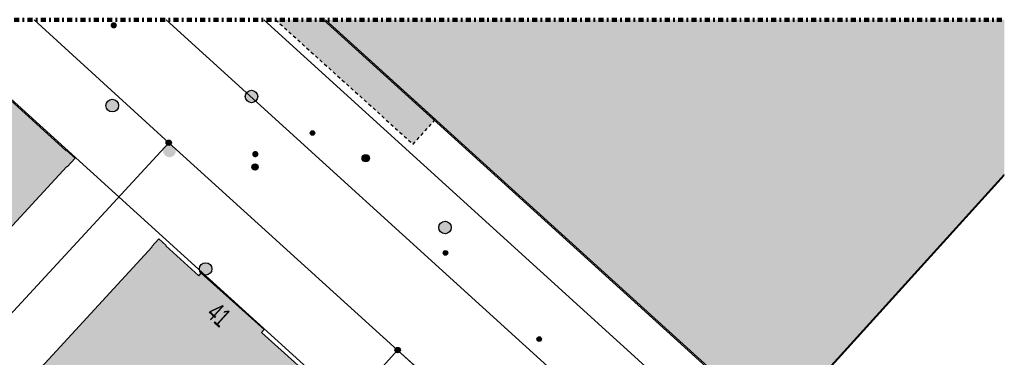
# Model space of a CAD drawing. Header units: metres. Extents: x 2695751 to 2696029, y 1260877 to 1261206.
# Tile 69 of 69: x 2695968 to 2696027, y 1261186 to 1261206. Entities that reach past the tile are written whole.
import ezdxf

# ---------------------------------------------------------------- set-up
doc = ezdxf.new("R2010")
doc.units = ezdxf.units.M
for name, pattern in [('AUSGEZOGEN', [0]), ('PUNKT2_S9', [0.7, 0.3, -0.2, 0, -0.2]), ('VERDECKT2_S2', [0.36, 0.2, -0.16])]:
    doc.linetypes.add(name, pattern=pattern)
for name, color, linetype in [('AV_Flächen (EO)', 7, 'AUSGEZOGEN'), ('AV_Gebäudeflächen (BB)', 7, 'AUSGEZOGEN'), ('AV_Gebäudeflächen (EO)', 7, 'AUSGEZOGEN'), ('AV_Haus-Nr.', 7, 'AUSGEZOGEN'), ('AV_Linien (BB)', 7, 'AUSGEZOGEN'), ('Liegenschaftsgrenzen', 7, 'AUSGEZOGEN'), ('PFAV', 255, 'AUSGEZOGEN'), ('PFAW', 255, 'AUSGEZOGEN'), ('PFEW', 255, 'AUSGEZOGEN'), ('PFGA', 255, 'AUSGEZOGEN'), ('PFWA', 255, 'AUSGEZOGEN'), ('RAEW', 8, 'AUSGEZOGEN'), ('RP_Abstandslinie', 7, 'AUSGEZOGEN')]:
    doc.layers.add(name, color=color, linetype=linetype)
doc.layers.add('Tueroeffnung Mauerwerk', color=7, linetype='AUSGEZOGEN', lineweight=50)
doc.styles.add('ARIAL', font='arial.ttf')

msp = doc.modelspace()

# ---------------------------------------------------------------- hatches: boundary and pattern name
at = {"layer": 'AV_Gebäudeflächen (BB)', "true_color": 0xd2d2d2, "transparency": 33554687}
for points in [[(2695962.67, 1261205.81), (2695954.503, 1261196.911), (2695958.042, 1261193.689), (2695963.28, 1261188.921), (2695963.761, 1261189.443), (2695963.732, 1261189.47), (2695970.974, 1261197.326), (2695971.004, 1261197.299), (2695971.478, 1261197.813), (2695970.959, 1261198.284), (2695970.933, 1261198.254), (2695962.888, 1261205.558), (2695962.914, 1261205.588)], [(2696027.452, 1261196.832), (2696027.452, 1261206.158), (2695986.567, 1261206.158), (2696013.63, 1261181.611)], [(2695976.946, 1261176.178), (2695977.351, 1261176.621), (2695977.322, 1261176.648), (2695984.69, 1261184.695), (2695984.72, 1261184.667), (2695985.145, 1261185.132), (2695984.704, 1261185.533), (2695982.706, 1261187.324), (2695982.86, 1261187.495), (2695979.077, 1261190.901), (2695978.93, 1261190.738), (2695976.946, 1261192.54), (2695976.965, 1261192.56), (2695976.522, 1261192.962), (2695976.095, 1261192.498), (2695976.124, 1261192.471), (2695968.738, 1261184.451), (2695968.709, 1261184.478), (2695968.288, 1261184.021)]]:
    msp.add_hatch(color=254, dxfattribs=at).paths.add_polyline_path(points)
at = {"layer": 'AV_Gebäudeflächen (EO)', "true_color": 0xebebeb, "transparency": 33554687}
msp.add_hatch(color=7, dxfattribs=at).paths.add_polyline_path([(2695986.567, 1261206.158), (2695983.554, 1261206.158), (2695991.835, 1261198.659), (2695993.189, 1261200.152)])
at = {"layer": 'PFAV', "transparency": 33554687}
for points in [[(2695977.282, 1261198.75), (2695977.279, 1261198.783), (2695977.269, 1261198.814), (2695977.253, 1261198.843), (2695977.232, 1261198.868), (2695977.206, 1261198.888), (2695977.176, 1261198.902), (2695977.145, 1261198.911), (2695977.112, 1261198.912), (2695977.079, 1261198.907), (2695977.048, 1261198.896), (2695977.021, 1261198.879), (2695976.997, 1261198.856), (2695976.978, 1261198.829), (2695976.965, 1261198.799), (2695976.958, 1261198.766), (2695976.958, 1261198.734), (2695976.965, 1261198.701), (2695976.978, 1261198.671), (2695976.997, 1261198.644), (2695977.021, 1261198.621), (2695977.048, 1261198.604), (2695977.079, 1261198.593), (2695977.112, 1261198.588), (2695977.145, 1261198.589), (2695977.176, 1261198.598), (2695977.206, 1261198.612), (2695977.232, 1261198.632), (2695977.253, 1261198.657), (2695977.269, 1261198.686), (2695977.279, 1261198.717)], [(2695989.217, 1261197.82), (2695989.213, 1261197.866), (2695989.199, 1261197.91), (2695989.177, 1261197.95), (2695989.147, 1261197.985), (2695989.11, 1261198.013), (2695989.069, 1261198.033), (2695989.024, 1261198.045), (2695988.978, 1261198.047), (2695988.933, 1261198.04), (2695988.89, 1261198.024), (2695988.851, 1261198), (2695988.817, 1261197.968), (2695988.791, 1261197.93), (2695988.773, 1261197.888), (2695988.764, 1261197.843), (2695988.764, 1261197.797), (2695988.773, 1261197.752), (2695988.791, 1261197.71), (2695988.817, 1261197.672), (2695988.851, 1261197.64), (2695988.89, 1261197.616), (2695988.933, 1261197.6), (2695988.978, 1261197.593), (2695989.024, 1261197.595), (2695989.069, 1261197.607), (2695989.11, 1261197.627), (2695989.147, 1261197.655), (2695989.177, 1261197.69), (2695989.199, 1261197.73), (2695989.213, 1261197.774)], [(2695991.072, 1261186.26), (2695991.069, 1261186.293), (2695991.059, 1261186.324), (2695991.043, 1261186.353), (2695991.022, 1261186.378), (2695990.996, 1261186.398), (2695990.966, 1261186.412), (2695990.935, 1261186.421), (2695990.902, 1261186.422), (2695990.869, 1261186.417), (2695990.838, 1261186.406), (2695990.811, 1261186.389), (2695990.787, 1261186.366), (2695990.768, 1261186.339), (2695990.755, 1261186.309), (2695990.748, 1261186.276), (2695990.748, 1261186.244), (2695990.755, 1261186.211), (2695990.768, 1261186.181), (2695990.787, 1261186.154), (2695990.811, 1261186.131), (2695990.838, 1261186.114), (2695990.869, 1261186.103), (2695990.902, 1261186.098), (2695990.935, 1261186.099), (2695990.966, 1261186.108), (2695990.996, 1261186.122), (2695991.022, 1261186.142), (2695991.043, 1261186.167), (2695991.059, 1261186.196), (2695991.069, 1261186.227)]]:
    msp.add_hatch(color=7, dxfattribs=at).paths.add_polyline_path(points)
at = {"layer": 'PFAW', "transparency": 33554687}
for color, points in [(253, [(2695982.484, 1261201.531), (2695982.476, 1261201.607), (2695982.453, 1261201.68), (2695982.416, 1261201.747), (2695982.366, 1261201.806), (2695982.305, 1261201.853), (2695982.236, 1261201.886), (2695982.162, 1261201.906), (2695982.086, 1261201.909), (2695982.01, 1261201.898), (2695981.938, 1261201.871), (2695981.873, 1261201.831), (2695981.817, 1261201.778), (2695981.774, 1261201.715), (2695981.743, 1261201.644), (2695981.728, 1261201.569), (2695981.728, 1261201.493), (2695981.743, 1261201.418), (2695981.774, 1261201.347), (2695981.817, 1261201.284), (2695981.873, 1261201.231), (2695981.938, 1261201.191), (2695982.01, 1261201.164), (2695982.086, 1261201.153), (2695982.162, 1261201.156), (2695982.236, 1261201.176), (2695982.305, 1261201.209), (2695982.366, 1261201.256), (2695982.416, 1261201.315), (2695982.453, 1261201.382), (2695982.476, 1261201.455)]), (253, [(2695974.096, 1261200.987), (2695974.088, 1261201.063), (2695974.065, 1261201.136), (2695974.028, 1261201.203), (2695973.978, 1261201.262), (2695973.917, 1261201.309), (2695973.848, 1261201.342), (2695973.774, 1261201.362), (2695973.698, 1261201.365), (2695973.622, 1261201.354), (2695973.55, 1261201.327), (2695973.485, 1261201.287), (2695973.429, 1261201.234), (2695973.386, 1261201.171), (2695973.355, 1261201.1), (2695973.34, 1261201.025), (2695973.34, 1261200.949), (2695973.355, 1261200.874), (2695973.386, 1261200.803), (2695973.429, 1261200.74), (2695973.485, 1261200.687), (2695973.55, 1261200.647), (2695973.622, 1261200.62), (2695973.698, 1261200.609), (2695973.774, 1261200.612), (2695973.848, 1261200.632), (2695973.917, 1261200.665), (2695973.978, 1261200.712), (2695974.028, 1261200.771), (2695974.065, 1261200.838), (2695974.088, 1261200.911)]), (7, [(2695979.72, 1261191.148), (2695979.712, 1261191.223), (2695979.69, 1261191.296), (2695979.653, 1261191.362), (2695979.603, 1261191.419), (2695979.543, 1261191.466), (2695979.475, 1261191.499), (2695979.402, 1261191.518), (2695979.326, 1261191.522), (2695979.251, 1261191.511), (2695979.18, 1261191.484), (2695979.115, 1261191.444), (2695979.06, 1261191.392), (2695979.017, 1261191.33), (2695978.987, 1261191.26), (2695978.972, 1261191.186), (2695978.972, 1261191.11), (2695978.987, 1261191.035), (2695979.017, 1261190.966), (2695979.06, 1261190.903), (2695979.115, 1261190.851), (2695979.18, 1261190.811), (2695979.251, 1261190.785), (2695979.326, 1261190.773), (2695979.402, 1261190.777), (2695979.475, 1261190.796), (2695979.543, 1261190.829), (2695979.603, 1261190.876), (2695979.653, 1261190.933), (2695979.69, 1261191), (2695979.712, 1261191.072)])]:
    msp.add_hatch(color=color, dxfattribs=at).paths.add_polyline_path(points)
at = {"layer": 'PFAW', "lineweight": 25, "transparency": 33554687}
msp.add_hatch(color=7, dxfattribs=at).paths.add_polyline_path([(2695977.441, 1261197.994), (2695977.487, 1261198.054), (2695977.519, 1261198.123), (2695977.537, 1261198.197), (2695977.54, 1261198.272), (2695977.528, 1261198.347), (2695977.501, 1261198.418), (2695977.46, 1261198.482), (2695977.407, 1261198.536), (2695977.344, 1261198.579), (2695977.274, 1261198.608), (2695977.199, 1261198.623), (2695977.124, 1261198.622), (2695977.049, 1261198.605), (2695976.98, 1261198.575), (2695976.918, 1261198.531), (2695976.867, 1261198.475), (2695976.827, 1261198.41), (2695976.802, 1261198.339), (2695976.791, 1261198.264), (2695976.796, 1261198.188), (2695976.816, 1261198.115), (2695976.85, 1261198.047), (2695976.897, 1261197.987), (2695976.955, 1261197.939), (2695977.022, 1261197.903), (2695977.095, 1261197.881), (2695977.17, 1261197.874), (2695977.246, 1261197.883), (2695977.318, 1261197.906), (2695977.384, 1261197.944)])
at = {"layer": 'PFEW', "transparency": 33554687}
msp.add_hatch(color=7, dxfattribs=at).paths.add_polyline_path([(2695994.139, 1261193.642), (2695994.131, 1261193.717), (2695994.109, 1261193.79), (2695994.072, 1261193.856), (2695994.022, 1261193.914), (2695993.962, 1261193.96), (2695993.894, 1261193.994), (2695993.821, 1261194.013), (2695993.745, 1261194.017), (2695993.67, 1261194.005), (2695993.599, 1261193.979), (2695993.534, 1261193.939), (2695993.479, 1261193.886), (2695993.436, 1261193.824), (2695993.406, 1261193.754), (2695993.391, 1261193.68), (2695993.391, 1261193.604), (2695993.406, 1261193.53), (2695993.436, 1261193.46), (2695993.479, 1261193.398), (2695993.534, 1261193.345), (2695993.599, 1261193.305), (2695993.67, 1261193.279), (2695993.745, 1261193.267), (2695993.821, 1261193.271), (2695993.894, 1261193.29), (2695993.962, 1261193.324), (2695994.022, 1261193.37), (2695994.072, 1261193.428), (2695994.109, 1261193.494), (2695994.131, 1261193.567)])
at = {"layer": 'PFGA', "transparency": 33554687}
msp.add_hatch(color=7, dxfattribs=at).paths.add_polyline_path([(2695982.443, 1261197.425), (2695982.413, 1261197.447), (2695982.378, 1261197.463), (2695982.342, 1261197.472), (2695982.304, 1261197.473), (2695982.266, 1261197.466), (2695982.231, 1261197.453), (2695982.199, 1261197.432), (2695982.172, 1261197.405), (2695982.151, 1261197.374), (2695982.137, 1261197.338), (2695982.13, 1261197.301), (2695982.131, 1261197.263), (2695982.139, 1261197.226), (2695982.155, 1261197.192), (2695982.177, 1261197.161), (2695982.205, 1261197.135), (2695982.238, 1261197.116), (2695982.274, 1261197.104), (2695982.311, 1261197.099), (2695982.349, 1261197.101), (2695982.386, 1261197.112), (2695982.419, 1261197.129), (2695982.449, 1261197.153), (2695982.473, 1261197.182), (2695982.491, 1261197.216), (2695982.501, 1261197.252), (2695982.504, 1261197.29), (2695982.5, 1261197.328), (2695982.488, 1261197.364), (2695982.469, 1261197.396)])
at = {"layer": 'PFWA', "transparency": 33554687}
for points in [[(2695973.947, 1261205.697), (2695973.959, 1261205.711), (2695973.969, 1261205.727), (2695973.978, 1261205.744), (2695973.985, 1261205.762), (2695973.99, 1261205.78), (2695973.993, 1261205.799), (2695973.994, 1261205.818), (2695973.994, 1261205.837), (2695973.991, 1261205.856), (2695973.987, 1261205.874), (2695973.98, 1261205.892), (2695973.972, 1261205.909), (2695973.963, 1261205.926), (2695973.951, 1261205.941), (2695973.938, 1261205.955), (2695973.924, 1261205.967), (2695973.909, 1261205.978), (2695973.892, 1261205.988), (2695973.875, 1261205.996), (2695973.857, 1261206.002), (2695973.838, 1261206.006), (2695973.82, 1261206.008), (2695973.801, 1261206.008), (2695973.782, 1261206.007), (2695973.763, 1261206.003), (2695973.745, 1261205.998), (2695973.727, 1261205.991), (2695973.71, 1261205.982), (2695973.695, 1261205.971), (2695973.68, 1261205.959), (2695973.667, 1261205.945), (2695973.655, 1261205.931), (2695973.645, 1261205.915), (2695973.636, 1261205.898), (2695973.629, 1261205.88), (2695973.624, 1261205.862), (2695973.621, 1261205.843), (2695973.62, 1261205.824), (2695973.62, 1261205.805), (2695973.623, 1261205.786), (2695973.627, 1261205.768), (2695973.634, 1261205.75), (2695973.642, 1261205.733), (2695973.651, 1261205.716), (2695973.663, 1261205.701), (2695973.676, 1261205.687), (2695973.69, 1261205.675), (2695973.705, 1261205.664), (2695973.722, 1261205.654), (2695973.739, 1261205.646), (2695973.757, 1261205.64), (2695973.776, 1261205.636), (2695973.794, 1261205.634), (2695973.813, 1261205.634), (2695973.832, 1261205.635), (2695973.851, 1261205.639), (2695973.869, 1261205.644), (2695973.887, 1261205.651), (2695973.904, 1261205.66), (2695973.919, 1261205.671), (2695973.934, 1261205.683)], [(2695982.475, 1261197.938), (2695982.487, 1261197.952), (2695982.498, 1261197.968), (2695982.506, 1261197.985), (2695982.514, 1261198.003), (2695982.519, 1261198.021), (2695982.522, 1261198.04), (2695982.523, 1261198.059), (2695982.523, 1261198.078), (2695982.521, 1261198.096), (2695982.516, 1261198.115), (2695982.51, 1261198.133), (2695982.502, 1261198.15), (2695982.492, 1261198.166), (2695982.481, 1261198.182), (2695982.468, 1261198.196), (2695982.454, 1261198.208), (2695982.439, 1261198.22), (2695982.423, 1261198.229), (2695982.405, 1261198.237), (2695982.387, 1261198.243), (2695982.369, 1261198.248), (2695982.35, 1261198.25), (2695982.331, 1261198.25), (2695982.312, 1261198.249), (2695982.293, 1261198.246), (2695982.275, 1261198.24), (2695982.257, 1261198.233), (2695982.241, 1261198.224), (2695982.225, 1261198.214), (2695982.21, 1261198.202), (2695982.197, 1261198.188), (2695982.185, 1261198.174), (2695982.174, 1261198.158), (2695982.166, 1261198.141), (2695982.158, 1261198.123), (2695982.153, 1261198.105), (2695982.15, 1261198.086), (2695982.149, 1261198.067), (2695982.149, 1261198.048), (2695982.151, 1261198.03), (2695982.156, 1261198.011), (2695982.162, 1261197.993), (2695982.17, 1261197.976), (2695982.18, 1261197.96), (2695982.191, 1261197.944), (2695982.204, 1261197.93), (2695982.218, 1261197.918), (2695982.233, 1261197.906), (2695982.249, 1261197.897), (2695982.267, 1261197.889), (2695982.285, 1261197.883), (2695982.303, 1261197.878), (2695982.322, 1261197.876), (2695982.341, 1261197.876), (2695982.36, 1261197.877), (2695982.379, 1261197.88), (2695982.397, 1261197.886), (2695982.415, 1261197.893), (2695982.431, 1261197.902), (2695982.447, 1261197.912), (2695982.462, 1261197.924)]]:
    msp.add_hatch(color=7, dxfattribs=at).paths.add_polyline_path(points)
at = {"layer": 'RAEW', "transparency": 33554687}
for points in [[(2695985.64, 1261199.337), (2695985.64, 1261199.323), (2695985.642, 1261199.309), (2695985.646, 1261199.296), (2695985.651, 1261199.283), (2695985.657, 1261199.27), (2695985.664, 1261199.258), (2695985.673, 1261199.247), (2695985.682, 1261199.237), (2695985.693, 1261199.228), (2695985.704, 1261199.22), (2695985.716, 1261199.214), (2695985.729, 1261199.208), (2695985.743, 1261199.204), (2695985.756, 1261199.201), (2695985.77, 1261199.2), (2695985.784, 1261199.2), (2695985.798, 1261199.201), (2695985.811, 1261199.204), (2695985.825, 1261199.208), (2695985.838, 1261199.214), (2695985.85, 1261199.22), (2695985.861, 1261199.228), (2695985.872, 1261199.237), (2695985.881, 1261199.247), (2695985.89, 1261199.258), (2695985.897, 1261199.27), (2695985.903, 1261199.283), (2695985.908, 1261199.296), (2695985.912, 1261199.309), (2695985.914, 1261199.323), (2695985.914, 1261199.337), (2695985.914, 1261199.351), (2695985.912, 1261199.365), (2695985.908, 1261199.378), (2695985.903, 1261199.391), (2695985.897, 1261199.404), (2695985.89, 1261199.416), (2695985.881, 1261199.427), (2695985.872, 1261199.437), (2695985.861, 1261199.446), (2695985.85, 1261199.454), (2695985.838, 1261199.46), (2695985.825, 1261199.466), (2695985.811, 1261199.47), (2695985.798, 1261199.473), (2695985.784, 1261199.474), (2695985.77, 1261199.474), (2695985.756, 1261199.473), (2695985.743, 1261199.47), (2695985.729, 1261199.466), (2695985.716, 1261199.46), (2695985.704, 1261199.454), (2695985.693, 1261199.446), (2695985.682, 1261199.437), (2695985.673, 1261199.427), (2695985.664, 1261199.416), (2695985.657, 1261199.404), (2695985.651, 1261199.391), (2695985.646, 1261199.378), (2695985.642, 1261199.365), (2695985.64, 1261199.351)], [(2695993.651, 1261192.111), (2695993.651, 1261192.097), (2695993.653, 1261192.083), (2695993.657, 1261192.07), (2695993.662, 1261192.057), (2695993.668, 1261192.044), (2695993.675, 1261192.032), (2695993.684, 1261192.021), (2695993.693, 1261192.011), (2695993.704, 1261192.002), (2695993.715, 1261191.994), (2695993.727, 1261191.988), (2695993.74, 1261191.982), (2695993.754, 1261191.978), (2695993.767, 1261191.975), (2695993.781, 1261191.974), (2695993.795, 1261191.974), (2695993.809, 1261191.975), (2695993.822, 1261191.978), (2695993.836, 1261191.982), (2695993.849, 1261191.988), (2695993.861, 1261191.994), (2695993.872, 1261192.002), (2695993.883, 1261192.011), (2695993.892, 1261192.021), (2695993.901, 1261192.032), (2695993.908, 1261192.044), (2695993.914, 1261192.057), (2695993.919, 1261192.07), (2695993.923, 1261192.083), (2695993.925, 1261192.097), (2695993.925, 1261192.111), (2695993.925, 1261192.125), (2695993.923, 1261192.139), (2695993.919, 1261192.152), (2695993.914, 1261192.165), (2695993.908, 1261192.178), (2695993.901, 1261192.19), (2695993.892, 1261192.201), (2695993.883, 1261192.211), (2695993.872, 1261192.22), (2695993.861, 1261192.228), (2695993.849, 1261192.234), (2695993.836, 1261192.24), (2695993.822, 1261192.244), (2695993.809, 1261192.247), (2695993.795, 1261192.248), (2695993.781, 1261192.248), (2695993.767, 1261192.247), (2695993.754, 1261192.244), (2695993.74, 1261192.24), (2695993.727, 1261192.234), (2695993.715, 1261192.228), (2695993.704, 1261192.22), (2695993.693, 1261192.211), (2695993.684, 1261192.201), (2695993.675, 1261192.19), (2695993.668, 1261192.178), (2695993.662, 1261192.165), (2695993.657, 1261192.152), (2695993.653, 1261192.139), (2695993.651, 1261192.125)], [(2695999.3, 1261186.922), (2695999.3, 1261186.908), (2695999.302, 1261186.894), (2695999.306, 1261186.881), (2695999.311, 1261186.868), (2695999.317, 1261186.855), (2695999.324, 1261186.843), (2695999.333, 1261186.832), (2695999.342, 1261186.822), (2695999.353, 1261186.813), (2695999.364, 1261186.805), (2695999.376, 1261186.799), (2695999.389, 1261186.793), (2695999.403, 1261186.789), (2695999.416, 1261186.786), (2695999.43, 1261186.785), (2695999.444, 1261186.785), (2695999.458, 1261186.786), (2695999.471, 1261186.789), (2695999.485, 1261186.793), (2695999.498, 1261186.799), (2695999.51, 1261186.805), (2695999.521, 1261186.813), (2695999.532, 1261186.822), (2695999.541, 1261186.832), (2695999.55, 1261186.843), (2695999.557, 1261186.855), (2695999.563, 1261186.868), (2695999.568, 1261186.881), (2695999.572, 1261186.894), (2695999.574, 1261186.908), (2695999.574, 1261186.922), (2695999.574, 1261186.936), (2695999.572, 1261186.95), (2695999.568, 1261186.963), (2695999.563, 1261186.976), (2695999.557, 1261186.989), (2695999.55, 1261187.001), (2695999.541, 1261187.012), (2695999.532, 1261187.022), (2695999.521, 1261187.031), (2695999.51, 1261187.039), (2695999.498, 1261187.045), (2695999.485, 1261187.051), (2695999.471, 1261187.055), (2695999.458, 1261187.058), (2695999.444, 1261187.059), (2695999.43, 1261187.059), (2695999.416, 1261187.058), (2695999.403, 1261187.055), (2695999.389, 1261187.051), (2695999.376, 1261187.045), (2695999.364, 1261187.039), (2695999.353, 1261187.031), (2695999.342, 1261187.022), (2695999.333, 1261187.012), (2695999.324, 1261187.001), (2695999.317, 1261186.989), (2695999.311, 1261186.976), (2695999.306, 1261186.963), (2695999.302, 1261186.95), (2695999.3, 1261186.936)]]:
    msp.add_hatch(color=1, dxfattribs=at).paths.add_polyline_path(points)

# ---------------------------------------------------------------- linework, layer by layer
at = {"layer": 'AV_Flächen (EO)', "color": 7, "linetype": 'AUSGEZOGEN', "transparency": 33554687}
msp.add_line((2695993.189, 1261200.152), (2695986.567, 1261206.158), dxfattribs=at)
at = {"layer": 'AV_Flächen (EO)', "color": 7, "linetype": 'VERDECKT2_S2', "transparency": 33554687}
msp.add_lwpolyline([(2695983.554, 1261206.158), (2695991.835, 1261198.659), (2695993.189, 1261200.152)], dxfattribs=at)
at = {"layer": 'AV_Linien (BB)', "color": 7, "linetype": 'AUSGEZOGEN', "transparency": 33554687}
for p, q in [((2695976.961, 1261206.158), (2696009.281, 1261176.816)), ((2695982.845, 1261206.158), (2696011.981, 1261179.711)), ((2696013.63, 1261181.611), (2695986.567, 1261206.158)), ((2696027.452, 1261196.832), (2696013.63, 1261181.611))]:
    msp.add_line(p, q, dxfattribs=at)
for points in [[(2695962.67, 1261205.81), (2695962.914, 1261205.588), (2695962.888, 1261205.558), (2695970.933, 1261198.254), (2695970.959, 1261198.284), (2695971.478, 1261197.813), (2695971.004, 1261197.299), (2695970.974, 1261197.326), (2695963.732, 1261189.47), (2695963.761, 1261189.443), (2695963.28, 1261188.921), (2695958.042, 1261193.689), (2695954.503, 1261196.911)], [(2695993.496, 1261183.916), (2695990.91, 1261186.26), (2695977.12, 1261198.75), (2695969.014, 1261206.158)], [(2695968.288, 1261184.021), (2695968.709, 1261184.478), (2695968.738, 1261184.451), (2695976.124, 1261192.471), (2695976.095, 1261192.498), (2695976.522, 1261192.962), (2695976.965, 1261192.56), (2695976.946, 1261192.54), (2695978.93, 1261190.738), (2695979.077, 1261190.901), (2695982.86, 1261187.495), (2695982.706, 1261187.324), (2695984.704, 1261185.533), (2695985.145, 1261185.132), (2695984.72, 1261184.667), (2695984.69, 1261184.695), (2695977.322, 1261176.648), (2695977.351, 1261176.621), (2695976.946, 1261176.178)]]:
    msp.add_lwpolyline(points, dxfattribs=at)
at = {"layer": 'Liegenschaftsgrenzen', "color": 7, "linetype": 'AUSGEZOGEN', "transparency": 33554687}
for p, q in [((2695969.014, 1261206.158), (2695977.12, 1261198.75)), ((2696011.981, 1261179.711), (2695982.845, 1261206.158)), ((2695977.12, 1261198.75), (2695956.32, 1261176.22)), ((2695977.12, 1261198.75), (2695990.91, 1261186.26)), ((2696011.981, 1261179.711), (2696027.452, 1261196.772)), ((2695990.91, 1261186.26), (2695969.71, 1261162.81)), ((2695990.91, 1261186.26), (2696000.75, 1261177.34))]:
    msp.add_line(p, q, dxfattribs=at)
at = {"layer": 'PFAV', "color": 7, "transparency": 33554687}
for centre, radius in [((2695977.12, 1261198.75), 0.162), ((2695988.99, 1261197.82), 0.227), ((2695990.91, 1261186.26), 0.162)]:
    msp.add_circle(centre, radius, dxfattribs=at)
at = {"layer": 'PFAW', "transparency": 33554687}
for centre, radius in [((2695982.105, 1261201.531), 0.379), ((2695973.717, 1261200.987), 0.379), ((2695979.345, 1261191.148), 0.375)]:
    msp.add_circle(centre, radius, dxfattribs=at)
at = {"layer": 'PFEW', "transparency": 33554687}
msp.add_circle((2695993.764, 1261193.642), 0.375, dxfattribs=at)
at = {"layer": 'PFGA', "transparency": 33554687}
msp.add_circle((2695982.317, 1261197.286), 0.187, dxfattribs=at)
at = {"layer": 'RAEW', "color": 1, "transparency": 33554687}
for centre in [(2695985.777, 1261199.337), (2695993.788, 1261192.111), (2695999.437, 1261186.922)]:
    msp.add_circle(centre, 0.137, dxfattribs=at)
at = {"layer": 'RP_Abstandslinie', "color": 7, "linetype": 'AUSGEZOGEN', "transparency": 33554687}
for points in [[(2696027.452, 1261147.081), (2696012.02, 1261161.08), (2695982.4, 1261187.96), (2695962.348, 1261206.158)], [(2695986.435, 1261206.158), (2695993.28, 1261199.95), (2696022.91, 1261173.08), (2696027.452, 1261168.959)]]:
    msp.add_lwpolyline(points, dxfattribs=at)
at = {"layer": 'Tueroeffnung Mauerwerk', "color": 7, "linetype": 'PUNKT2_S9', "lineweight": 100, "transparency": 33554687}
msp.add_line((2695752.611, 1261206.158), (2696027.452, 1261206.158), dxfattribs=at)

# ---------------------------------------------------------------- texts
at = {"layer": 'AV_Haus-Nr.', "color": 7, "transparency": 33554687, "insert": (2695980.538, 1261188.82), "char_height": 1.1621, "width": 1.59081, "attachment_point": 2, "rotation": 317.7594, "style": 'ARIAL'}
msp.add_mtext('\\W0.64;41', dxfattribs=at)

doc.saveas('drawing.dxf')
